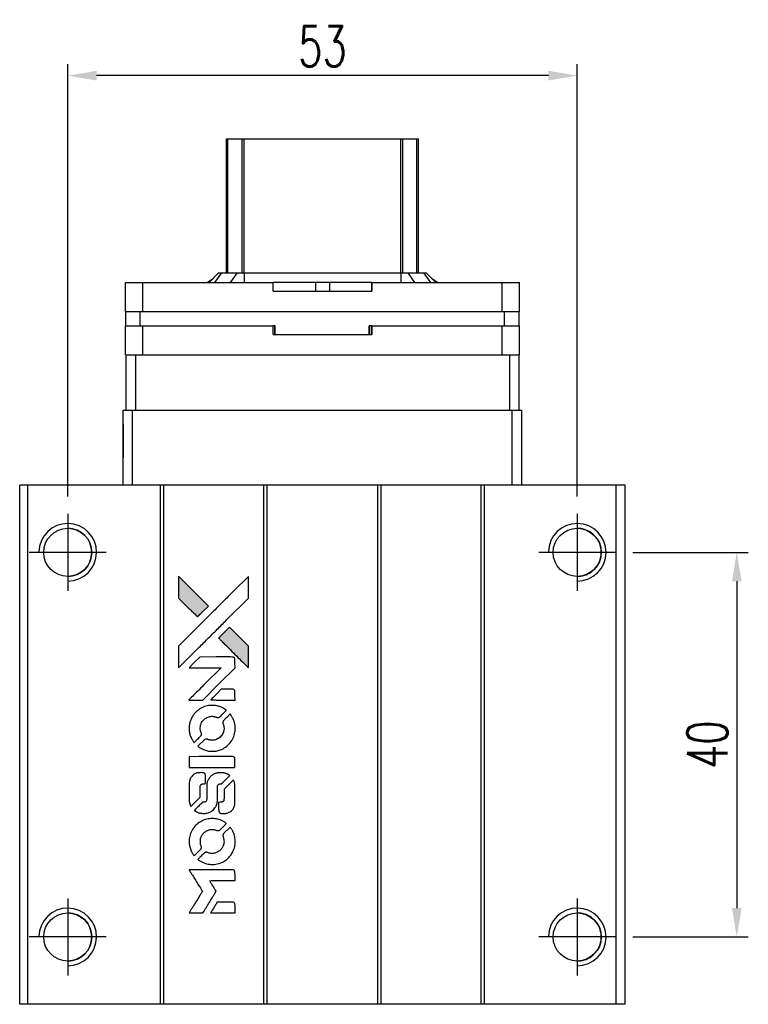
# Model space of a CAD drawing. Header units: millimetres. Extents: x 779 to 1091, y 55 to 309.
# Tile 2 of 3: x 798 to 874, y 207 to 309. Entities that reach past the tile are written whole.
import ezdxf

# ---------------------------------------------------------------- set-up
doc = ezdxf.new("R2010")
doc.units = ezdxf.units.MM
doc.header["$LTSCALE"] = 0.15
doc.layers.get('0').update_dxf_attribs({"linetype": 'CONTINUOUS'})
doc.layers.get('Defpoints').update_dxf_attribs({"linetype": 'CONTINUOUS'})
doc.styles.add('DIM-7', font='SIMPLEX.shx', dxfattribs={"width": 0.7, "bigfont": 'chineset.shx'})
doc.dimstyles.new('CNS', dxfattribs={"dimtxt": 3.5, "dimasz": 2.5, "dimexe": 1, "dimexo": 1.5, "dimgap": 0.09, "dimtad": 0, "dimdsep": 46, "dimtxsty": 'DIM-7', "dimcen": 0.09, "dimclrd": 1, "dimclre": 1, "dimclrt": 4, "dimadec": 0, "dimazin": 0, "dimtfac": 1, "dimtix": 1, "dimtmove": 2, "dimatfit": 3, "dimfxl": 1, "dimtvp": 0.971429, "dimtolj": 1, "dimarcsym": 0})

# ---------------------------------------------------------------- blocks, each defined once
blk = doc.blocks.new('A$Cfc7dfc43')
at = {"linetype": 'Continuous'}
h = blk.add_hatch(color=256, dxfattribs=at)
h.dxf.hatch_style = 1
h.paths.add_polyline_path([(0, 35.01), (0, 33.88), (0, 32.75), (0.98, 31.77, 0.000288), (1.36, 31.4, 0.000479), (1.68, 31.09, 0.000013), (1.97, 30.8, 0.197177), (1.97, 30.8, 0.197497), (1.97, 30.8, 0.00004), (2.14, 30.97, 0.000834), (2.32, 31.15, 0.000506), (2.54, 31.36), (3.1, 31.92), (1.55, 33.47)])
h.paths.add_polyline_path([(5.3, 29.72), (4.74, 29.15, 0.000476), (4.52, 28.94, 0.000789), (4.34, 28.76, 0.000035), (4.18, 28.59, 0.19758), (4.17, 28.59, 0.198396), (4.18, 28.58, 0.000019), (4.4, 28.36, 0.000582), (4.65, 28.11, 0.000351), (4.94, 27.82, 0.000108), (6.18, 26.58, 0.000692), (6.81, 25.95, 0.000077), (7.25, 25.52, 0.197527), (7.26, 25.51, 0.410181), (7.27, 25.52, 0.000493), (7.28, 25.75, 0.002424), (7.28, 26.07, 0.000529), (7.28, 26.63), (7.28, 27.73), (6.29, 28.73)])
for points in [[(0.98, 31.77, 0.000288), (1.36, 31.4, 0.000479), (1.68, 31.09, 0.000013), (1.97, 30.8, 0.197177), (1.97, 30.8, 0.197497), (1.97, 30.8, 0.00004), (2.14, 30.97, 0.000836), (2.32, 31.15, 0.000505), (2.54, 31.36), (3.1, 31.92), (1.55, 33.47), (0, 35.01), (0, 33.88), (0, 32.75)], [(1.36, 26.85, -0.000056), (2.04, 27.52, -0.000021), (2.99, 28.47, -0.000021), (4.03, 29.51, -0.000025), (5, 30.48), (7.28, 32.75), (7.28, 33.87), (7.27, 35), (5.74, 33.48, 0.000274), (5.01, 32.75, 0.000123), (4.05, 31.79, 0.000121), (3.03, 30.78, 0.000165), (2.11, 29.86), (0, 27.75), (0, 26.62), (0, 25.49)], [(4.94, 27.82, 0.000108), (6.18, 26.58, 0.000692), (6.81, 25.95, 0.000077), (7.25, 25.52, 0.197527), (7.26, 25.51, 0.410182), (7.27, 25.52, 0.000493), (7.28, 25.75, 0.002424), (7.28, 26.07, 0.000529), (7.28, 26.62), (7.28, 27.73), (6.29, 28.73), (5.3, 29.72), (4.74, 29.15, 0.000476), (4.52, 28.94, 0.000789), (4.34, 28.76, 0.000035), (4.18, 28.59, 0.19758), (4.17, 28.59, 0.198396), (4.18, 28.58, 0.000019), (4.4, 28.36, 0.000582), (4.65, 28.11, 0.000351)], [(1.8, 22.14), (2.53, 22.14), (4.2, 23.82), (5.88, 25.5), (5.87, 25.97, 0.0008), (5.87, 26.27, 0.010795), (5.87, 26.38, 0.030495), (5.86, 26.44, 0.080372), (5.85, 26.48, 0.03816), (5.82, 26.52, 0.041799), (5.79, 26.55, 0.042486), (5.75, 26.58, 0.042078), (5.71, 26.6, 0.099276), (5.66, 26.61, 0.003302), (5.42, 26.62, 0.002586), (5.02, 26.62, 0.000204), (3.93, 26.62), (2.2, 26.61), (1.64, 26.06), (1.09, 25.5), (2.75, 25.49), (4.42, 25.49), (2.77, 23.85, 0.000253), (2.14, 23.21, 0.000412), (1.6, 22.68, 0.000041), (1.12, 22.2, 0.041338), (1.1, 22.17), (1.08, 22.14)], [(4.61, 22.14), (5.88, 22.14), (5.87, 22.61), (5.87, 23.09), (5.84, 23.14, 0.03146), (5.82, 23.16, 0.026444), (5.8, 23.19, 0.026444), (5.77, 23.21, 0.031457), (5.75, 23.23), (5.69, 23.26), (5.07, 23.26), (4.44, 23.27), (3.9, 22.71, 0.000745), (3.69, 22.5, 0.001228), (3.51, 22.32, 0.000087), (3.35, 22.16, 0.195134), (3.35, 22.15, 0.412117), (3.35, 22.15, 0.000048), (3.72, 22.15, 0.00109), (4.13, 22.14, 0.000653)], [(1.12, 18.94, 0.023681), (1.15, 18.74, 0.022402), (1.19, 18.54, 0.021929), (1.26, 18.35, 0.020503), (1.35, 18.15, 0.013745), (1.41, 18.04, 0.009767), (1.48, 17.92, 0.009658), (1.55, 17.81, 0.027804), (1.6, 17.74), (1.63, 17.71), (1.98, 18.06, 0.002053), (2.14, 18.23, 0.006738), (2.25, 18.34, 0.007826), (2.33, 18.42, 0.063909), (2.35, 18.47, 0.061532), (2.38, 18.53, 0.068674), (2.38, 18.59, 0.052072), (2.37, 18.67, 0.019648), (2.34, 18.77, -0.018366), (2.3, 18.9, -0.0288), (2.27, 19.01, -0.029061), (2.26, 19.12, -0.019155), (2.26, 19.25, -0.053809), (2.3, 19.53, -0.058833), (2.4, 19.79, -0.058566), (2.56, 20.01, -0.052525), (2.77, 20.21, -0.044733), (2.95, 20.32, -0.040573), (3.15, 20.4, -0.041123), (3.36, 20.44, -0.04951), (3.56, 20.45, -0.017369), (3.65, 20.44, -0.024255), (3.74, 20.42, -0.023787), (3.82, 20.4, -0.015798), (3.91, 20.37, 0.010631), (3.97, 20.34, 0.033653), (4.01, 20.33, 0.037806), (4.05, 20.33, 0.016307), (4.1, 20.32, 0.068179), (4.2, 20.34, 0.095747), (4.28, 20.38, 0.033418), (4.39, 20.48, 0.002133), (4.69, 20.78, 0.001452), (4.85, 20.95, 0.012393), (4.93, 21.03, 0.020479), (4.96, 21.07, 0.344362), (4.96, 21.09, 0.074287), (4.92, 21.13, 0.005454), (4.79, 21.21, 0.008391), (4.66, 21.29, 0.017097), (4.55, 21.35, 0.027375), (4.32, 21.45, 0.02835), (4.09, 21.52, 0.027723), (3.84, 21.56, 0.023913), (3.58, 21.58, 0.027047), (3.27, 21.58, 0.031685), (2.98, 21.53, 0.032425), (2.7, 21.46, 0.031013), (2.43, 21.34, 0.037914), (2.11, 21.15, 0.040153), (1.83, 20.92, 0.039834), (1.58, 20.64, 0.036173), (1.38, 20.32, 0.040752), (1.24, 20, 0.035885), (1.15, 19.66, 0.035491), (1.1, 19.3, 0.037615)], [(2.09, 17.27, 0.018008), (2.19, 17.2, 0.009842), (2.32, 17.12, 0.009807), (2.46, 17.05, 0.015716), (2.58, 17, 0.048467), (3, 16.86, 0.045841), (3.46, 16.81, 0.046006), (3.91, 16.84, 0.049638), (4.34, 16.95, 0.064819), (4.89, 17.25, 0.06695), (5.35, 17.67, 0.066691), (5.68, 18.2, 0.063505), (5.86, 18.81, 0.03135), (5.88, 18.97, 0.010439), (5.88, 19.2, 0.010391), (5.88, 19.43, 0.032408), (5.86, 19.58, 0.015696), (5.82, 19.76, 0.018095), (5.78, 19.93, 0.018551), (5.72, 20.09, 0.018352), (5.65, 20.25, 0.015568), (5.59, 20.35, 0.009832), (5.52, 20.47, 0.009795), (5.45, 20.58, 0.023727), (5.4, 20.66), (5.37, 20.69), (5.02, 20.34, 0.001528), (4.83, 20.15, 0.010022), (4.73, 20.05, 0.019586), (4.67, 19.99, 0.061865), (4.65, 19.94, 0.055054), (4.62, 19.86, 0.061607), (4.62, 19.79, 0.048725), (4.63, 19.7, 0.020221), (4.66, 19.59, -0.017722), (4.7, 19.47, -0.02685), (4.72, 19.36, -0.02759), (4.73, 19.25, -0.020233), (4.73, 19.13, -0.04793), (4.69, 18.9, -0.048386), (4.62, 18.68, -0.047866), (4.5, 18.48, -0.044964), (4.34, 18.3, -0.04333), (4.16, 18.15, -0.050921), (3.96, 18.04, -0.051473), (3.74, 17.98, -0.0459), (3.51, 17.96, -0.019014), (3.39, 17.96, -0.024114), (3.29, 17.98, -0.025081), (3.19, 18, -0.023892), (3.09, 18.03, 0.008624), (3.02, 18.06, 0.026486), (2.96, 18.07, 0.035074), (2.92, 18.08, 0.02756), (2.87, 18.08, 0.087163), (2.79, 18.07, 0.073291), (2.71, 18.02, 0.028074), (2.61, 17.93, 0.002594), (2.36, 17.68), (2, 17.33)], [(3.49, 15.14), (5.87, 15.14), (5.87, 15.61), (5.87, 16.07), (5.84, 16.13, 0.071429), (5.81, 16.18, 0.054799), (5.76, 16.22, 0.053585), (5.71, 16.25, 0.060698), (5.65, 16.26, 0.033975), (5.55, 16.27, 0.000112), (4.34, 16.27, 0.000726), (3.15, 16.27, 0.001084), (2.11, 16.26), (1.1, 16.25), (1.1, 15.69), (1.1, 15.13)], [(1.11, 11.64, 0.018538), (1.12, 11.57, 0.010695), (1.14, 11.49, 0.01068), (1.16, 11.4, 0.017678), (1.18, 11.33, 0.013849), (1.21, 11.25, 0.011814), (1.24, 11.17, 0.004513), (1.28, 11.09, 0.290035), (1.29, 11.08, 0.196418), (1.29, 11.09, 0.000124), (1.43, 11.22, 0.001477), (1.59, 11.38, 0.000898), (1.77, 11.56), (2.25, 12.03), (2.25, 12.63, -0.001471), (2.25, 13.08, -0.028714), (2.26, 13.22, -0.097073), (2.29, 13.3, -0.084199), (2.34, 13.36, -0.042698), (2.39, 13.39, -0.053912), (2.43, 13.41, -0.051004), (2.48, 13.43, -0.032967), (2.54, 13.43, 0.00807), (2.57, 13.43, 0.003023), (2.61, 13.43, 0.002994), (2.66, 13.44, 0.003629), (2.7, 13.44), (2.8, 13.45), (2.8, 13.9, 0.001618), (2.8, 14.12, 0.005206), (2.8, 14.26, 0.00535), (2.8, 14.36, 0.060675), (2.79, 14.4, 0.048484), (2.78, 14.42, 0.02389), (2.77, 14.45, 0.022812), (2.75, 14.48, 0.02462), (2.73, 14.5, 0.061781), (2.67, 14.55, 0.080179), (2.61, 14.57, 0.048561), (2.52, 14.58, 0.010021), (2.36, 14.59, 0.016602), (2.15, 14.58, 0.031409), (1.98, 14.56, 0.036474), (1.83, 14.52, 0.03439), (1.69, 14.46, 0.065928), (1.46, 14.3, 0.069066), (1.29, 14.09, 0.065697), (1.17, 13.83, 0.051559), (1.11, 13.53, 0.020904), (1.11, 13.37, 0.000451), (1.1, 12.59, 0.000419), (1.1, 11.79, 0.022759)], [(1.73, 10.6, 0.023289), (1.84, 10.53, 0.026845), (1.96, 10.47, 0.026047), (2.08, 10.42, 0.019751), (2.22, 10.38, 0.013249), (2.3, 10.37, 0.025169), (2.36, 10.36, 0.016532), (2.44, 10.36, 0.002937), (2.59, 10.35, 0.003317), (2.73, 10.35, 0.011808), (2.81, 10.36, 0.01777), (2.88, 10.36, 0.021476), (2.94, 10.37, 0.04325), (3.19, 10.45, 0.045753), (3.42, 10.57, 0.04649), (3.62, 10.73, 0.047672), (3.79, 10.92, 0.025315), (3.84, 11.01, 0.015208), (3.9, 11.11, 0.01512), (3.95, 11.22, 0.022488), (3.98, 11.31, 0.027857), (4.02, 11.46, 0.034138), (4.04, 11.61, 0.014286), (4.05, 11.83, 0.00124), (4.05, 12.39, -0.00103), (4.05, 12.73, -0.002552), (4.05, 12.98, -0.001594), (4.06, 13.17, -0.047676), (4.06, 13.22, -0.085307), (4.1, 13.3, -0.097789), (4.15, 13.36, -0.085947), (4.24, 13.41, -0.051339), (4.35, 13.43, 0.014634), (4.39, 13.43, 0.015028), (4.42, 13.44, 0.014927), (4.46, 13.44, 0.059415), (4.47, 13.45, 0.070595), (4.51, 13.48, 0.00028), (4.91, 13.88, 0.000111), (5.32, 14.28, 0.200239), (5.33, 14.3, 0.268906), (5.32, 14.31, 0.001866), (5.23, 14.37, 0.007532), (5.13, 14.42, 0.017818), (5.06, 14.45, 0.013256), (4.98, 14.48, 0.011636), (4.89, 14.51, 0.011528), (4.8, 14.54, 0.012303), (4.72, 14.56, 0.0423), (4.58, 14.58, 0.013657), (4.38, 14.58, 0.013857), (4.18, 14.58, 0.037428), (4.03, 14.56, 0.014927), (3.94, 14.53, 0.0122), (3.84, 14.5, 0.012518), (3.74, 14.47, 0.023062), (3.67, 14.44, 0.065961), (3.4, 14.25, 0.06055), (3.18, 14, 0.059676), (3.02, 13.7, 0.060497), (2.94, 13.38, 0.025683), (2.93, 13.31, 0.001528), (2.93, 13.09, 0.002124), (2.93, 12.83, 0.001173), (2.93, 12.5, -0.000809), (2.93, 11.93, -0.017164), (2.92, 11.76, -0.063931), (2.9, 11.67, -0.108429), (2.86, 11.6, -0.052941), (2.82, 11.57, -0.063675), (2.77, 11.54, -0.050562), (2.71, 11.53, -0.020337), (2.63, 11.52, 0.009897), (2.57, 11.51, 0.016482), (2.53, 11.51, 0.019019), (2.5, 11.5, 0.06043), (2.47, 11.49, 0.076267), (2.43, 11.45, 0.00054), (2.06, 11.08, 0.000307), (1.68, 10.7, 0.142594), (1.66, 10.67, 0.232419), (1.66, 10.66, 0.022995), (1.68, 10.64, 0.024627), (1.7, 10.62, 0.015407)], [(4.2, 10.54, 0.065483), (4.22, 10.48, 0.053271), (4.26, 10.43, 0.052018), (4.32, 10.39, 0.0556), (4.38, 10.36, 0.036839), (4.42, 10.35, 0.026922), (4.46, 10.35, 0.016905), (4.52, 10.34, 0.004317), (4.62, 10.34, 0.016369), (4.82, 10.35, 0.029936), (4.99, 10.37, 0.03418), (5.14, 10.41, 0.031327), (5.28, 10.47, 0.046935), (5.46, 10.58, 0.054053), (5.6, 10.71, 0.053701), (5.72, 10.88, 0.045364), (5.8, 11.07, 0.032479), (5.85, 11.24, 0.03386), (5.87, 11.41, 0.013578), (5.87, 11.68, 0.001155), (5.87, 12.38, 0.000413), (5.87, 12.98, 0.005008), (5.87, 13.21, 0.013199), (5.86, 13.34, 0.033956), (5.85, 13.43, 0.013909), (5.82, 13.53, 0.010864), (5.79, 13.63, 0.010938), (5.76, 13.73, 0.028702), (5.73, 13.79), (5.7, 13.84), (5.22, 13.36), (4.73, 12.88), (4.73, 12.32, -0.001504), (4.73, 12.08, -0.00328), (4.73, 11.89, -0.001901), (4.72, 11.75, -0.061333), (4.72, 11.71, -0.063621), (4.7, 11.67, -0.048633), (4.66, 11.62, -0.046769), (4.62, 11.58, -0.047961), (4.57, 11.55, -0.02678), (4.53, 11.53, -0.050957), (4.49, 11.52, -0.029398), (4.44, 11.51, -0.00401), (4.34, 11.51), (4.17, 11.5), (4.17, 11.05, 0.001061), (4.17, 10.78, 0.009147), (4.18, 10.66, 0.020721), (4.18, 10.59, 0.051619)], [(1.11, 7.18, 0.024131), (1.15, 6.98, 0.022344), (1.2, 6.77, 0.021883), (1.27, 6.57, 0.020884), (1.36, 6.37, 0.010669), (1.42, 6.25, 0.010389), (1.48, 6.14, 0.010913), (1.55, 6.04, 0.022227), (1.6, 5.96), (1.63, 5.94), (1.98, 6.3, 0.002452), (2.12, 6.44, 0.003628), (2.24, 6.56, 0.001662), (2.34, 6.67, 0.070159), (2.36, 6.7, 0.047671), (2.36, 6.72, 0.018624), (2.37, 6.75, 0.017921), (2.38, 6.78, 0.018804), (2.38, 6.82, 0.018255), (2.38, 6.86, 0.041312), (2.38, 6.89, 0.037164), (2.37, 6.93, 0.012342), (2.35, 6.98, -0.015101), (2.3, 7.1, -0.035998), (2.28, 7.19, -0.033244), (2.27, 7.29, -0.011249), (2.27, 7.44, -0.004059), (2.27, 7.56, -0.019693), (2.27, 7.62, -0.027943), (2.28, 7.68, -0.014411), (2.3, 7.75, -0.033089), (2.35, 7.91, -0.033887), (2.43, 8.06, -0.034021), (2.52, 8.2, -0.033942), (2.64, 8.33, -0.02816), (2.77, 8.44, -0.035032), (2.9, 8.53, -0.035269), (3.04, 8.59, -0.029196), (3.2, 8.65, -0.037862), (3.39, 8.68, -0.043657), (3.57, 8.68, -0.043064), (3.75, 8.66, -0.035184), (3.93, 8.6, 0.033699), (4.02, 8.57, 0.052815), (4.1, 8.56, 0.059167), (4.17, 8.56, 0.058972), (4.24, 8.58, 0.059208), (4.29, 8.62, 0.021125), (4.36, 8.68, 0.008691), (4.47, 8.79, 0.000851), (4.74, 9.05, 0.001873), (4.87, 9.19, 0.013884), (4.93, 9.26, 0.022355), (4.96, 9.3, 0.341453), (4.96, 9.32, 0.073011), (4.93, 9.35, 0.004587), (4.8, 9.44, 0.00748), (4.67, 9.52, 0.016837), (4.57, 9.57, 0.028606), (4.32, 9.68, 0.031352), (4.06, 9.76, 0.031004), (3.8, 9.8, 0.0268), (3.52, 9.82, 0.026698), (3.23, 9.8, 0.03002), (2.95, 9.76, 0.030357), (2.67, 9.68, 0.028554), (2.41, 9.56, 0.062944), (1.92, 9.23, 0.062206), (1.52, 8.79, 0.062448), (1.25, 8.27, 0.064355), (1.11, 7.7, 0.017377), (1.11, 7.59, 0.008369), (1.1, 7.44, 0.008367), (1.11, 7.3, 0.01757)], [(2.08, 5.5, 0.064158), (2.64, 5.21, 0.06356), (3.25, 5.06, 0.064004), (3.87, 5.07, 0.066747), (4.47, 5.24, 0.04321), (4.84, 5.44, 0.044737), (5.16, 5.71, 0.044901), (5.43, 6.02, 0.044184), (5.65, 6.38, 0.026293), (5.76, 6.65, 0.033344), (5.84, 6.91, 0.033227), (5.88, 7.19, 0.025815), (5.88, 7.48, 0.023119), (5.86, 7.77, 0.031044), (5.82, 8.02, 0.031337), (5.74, 8.27, 0.024258), (5.63, 8.52, 0.015622), (5.58, 8.61, 0.008495), (5.51, 8.72, 0.008415), (5.45, 8.82, 0.020814), (5.39, 8.9), (5.37, 8.93), (5.02, 8.59, 0.002843), (4.76, 8.33, 0.033917), (4.67, 8.22, 0.087906), (4.63, 8.14, 0.073302), (4.62, 8.05, 0.022047), (4.62, 8, 0.026465), (4.63, 7.96, 0.022233), (4.64, 7.91, 0.009985), (4.66, 7.85, -0.039011), (4.71, 7.63, -0.044398), (4.73, 7.41, -0.045096), (4.71, 7.2, -0.04265), (4.65, 6.99, -0.071154), (4.48, 6.69, -0.068827), (4.24, 6.45, -0.068713), (3.94, 6.28, -0.070507), (3.61, 6.2, -0.028605), (3.47, 6.19, -0.031418), (3.33, 6.2, -0.031044), (3.19, 6.23, -0.02668), (3.06, 6.28, 0.038913), (2.97, 6.3, 0.043732), (2.89, 6.32, 0.047754), (2.82, 6.31, 0.075756), (2.75, 6.29, 0.07294), (2.72, 6.27, 0.003456), (2.63, 6.18, 0.005023), (2.51, 6.07, 0.002422), (2.36, 5.92, 0.000819), (2.22, 5.79, 0.001349), (2.11, 5.67, 0.0001), (2.01, 5.57, 0.205335), (2, 5.56, 0.219821), (2.01, 5.56, 0.002494), (2.03, 5.54, 0.007089), (2.05, 5.52, 0.004494)], [(1.81, 0), (2.53, 0), (2.65, 0.2, -0.000297), (2.73, 0.32, -0.000037), (2.89, 0.58, -0.000043), (3.08, 0.9, -0.000036), (3.29, 1.23, 0.000044), (3.49, 1.56, 0.000063), (3.67, 1.85, 0.000035), (3.82, 2.09, 0.0009), (3.86, 2.16), (3.92, 2.26), (3.84, 2.38, 0.001175), (3.79, 2.46, 0.000208), (3.71, 2.59, 0.000225), (3.61, 2.75, 0.000203), (3.5, 2.92, -0.000711), (3.41, 3.07, -0.001119), (3.32, 3.21, -0.000263), (3.25, 3.33, -0.04589), (3.24, 3.34, -0.519312), (3.25, 3.35, -0.001914), (3.44, 3.36, -0.003124), (3.76, 3.36, -0.000285), (4.56, 3.36), (5.88, 3.36), (5.88, 3.82, 0.001727), (5.87, 4.15, 0.025279), (5.87, 4.27, 0.073886), (5.85, 4.33, 0.07426), (5.81, 4.39, 0.03264), (5.8, 4.41, 0.01784), (5.78, 4.43, 0.017712), (5.76, 4.44, 0.026854), (5.74, 4.45), (5.69, 4.48), (3.39, 4.48), (1.09, 4.48), (1.1, 4.46, -0.004595), (1.12, 4.44, -0.00016), (1.16, 4.37, -0.000298), (1.21, 4.29, -0.000208), (1.27, 4.19, 0.000986), (1.44, 3.92, 0.00025), (1.72, 3.48, 0.000268), (2.01, 3, 0.000436), (2.27, 2.6, -0.002932), (2.35, 2.47, -0.004718), (2.42, 2.35, -0.001113), (2.48, 2.25, -0.227179), (2.48, 2.24, -0.045982), (2.47, 2.23, -0.000145), (2.39, 2.1, -0.000825), (2.3, 1.94, -0.000517), (2.19, 1.77, 0.000056), (1.81, 1.16, 0.000289), (1.6, 0.82, 0.000481), (1.44, 0.57, 0.000418), (1.28, 0.31), (1.09, 0)], [(4.61, 0), (5.88, 0), (5.88, 0.46, 0.000842), (5.88, 0.76, 0.010591), (5.87, 0.87, 0.028995), (5.87, 0.93, 0.069543), (5.85, 0.97, 0.051063), (5.83, 1.01, 0.039932), (5.79, 1.05, 0.039414), (5.75, 1.09, 0.045845), (5.71, 1.11, 0.094811), (5.67, 1.12, 0.007124), (5.54, 1.13, 0.004713), (5.33, 1.13, 0.000534), (4.85, 1.13), (4.02, 1.13), (3.95, 1.01, 0.000828), (3.74, 0.67, 0.000879), (3.54, 0.34, 0.000048), (3.34, 0.01, 0.137596), (3.34, 0.01, 0.413028), (3.34, 0, 0.000016), (3.71, 0, 0.000623), (4.12, 0, 0.000374)]]:
    blk.add_lwpolyline(points, format="xyb", close=True)
blk = doc.blocks.new('*D70')
at = {"color": 7, "lineweight": -2}
for p, q in [((861.98, 253.92), (873.98, 253.92)), ((872.78, 250.92), (872.78, 216.92)), ((861.98, 213.92), (873.98, 213.92))]:
    blk.add_line(p, q, dxfattribs=at)
at = {"color": 7}
for points in [[(872.28, 250.92), (873.28, 250.92), (872.78, 253.92)], [(872.28, 216.92), (873.28, 216.92), (872.78, 213.92)]]:
    blk.add_solid(points, dxfattribs=at)
at = {"layer": 'Defpoints', "color": 0}
for p in [(860.18, 253.92), (860.18, 213.92), (872.78, 213.92)]:
    blk.add_point(p, dxfattribs=at)
at = {"color": 7, "insert": (869.72, 233.92), "char_height": 4.2, "attachment_point": 5, "rotation": 90, "style": 'DIM-7'}
blk.add_mtext('\\A1;40', dxfattribs=at)
blk = doc.blocks.new('*D71')
at = {"color": 7, "lineweight": -2}
for p, q in [((803.18, 259.72), (803.18, 304.69)), ((856.18, 259.72), (856.18, 304.69)), ((853.18, 303.49), (806.18, 303.49))]:
    blk.add_line(p, q, dxfattribs=at)
at = {"color": 7}
for points in [[(806.18, 303.99), (806.18, 302.99), (803.18, 303.49)], [(853.18, 303.99), (853.18, 302.99), (856.18, 303.49)]]:
    blk.add_solid(points, dxfattribs=at)
at = {"layer": 'Defpoints', "color": 0}
for p in [(803.18, 303.49), (803.18, 257.92), (856.18, 257.92)]:
    blk.add_point(p, dxfattribs=at)
at = {"color": 7, "insert": (829.68, 306.55), "char_height": 4.2, "attachment_point": 5, "style": 'DIM-7'}
blk.add_mtext('\\A1;53', dxfattribs=at)

msp = doc.modelspace()

# ---------------------------------------------------------------- linework, layer by layer
at = {"color": 7, "linetype": 'Continuous', "lineweight": 25}
for p, q in [((819.677, 282.97), (819.677, 296.92)), ((819.677, 282.97), (819.677, 296.92)), ((819.677, 282.97), (819.677, 296.92)), ((819.677, 296.92), (819.677, 282.97)), ((819.843, 282.97), (819.843, 296.92)), ((821.323, 282.97), (821.323, 296.92)), ((821.521, 296.92), (837.833, 296.92)), ((821.521, 282.97), (821.521, 296.92)), ((837.833, 282.97), (837.833, 296.92)), ((838.031, 282.97), (838.031, 296.92)), ((839.511, 282.97), (839.511, 296.92)), ((839.677, 282.97), (839.677, 296.92)), ((818.877, 282.97), (817.877, 281.97)), ((818.877, 282.97), (817.877, 281.97)), ((819.162, 282.97), (818.447, 281.97)), ((818.877, 282.97), (819.162, 282.97)), ((818.877, 282.97), (818.877, 282.97)), ((819.162, 282.97), (820.806, 282.97)), ((820.806, 282.97), (820.091, 281.97)), ((820.806, 282.97), (821.521, 282.97)), ((821.521, 282.97), (821.521, 281.97)), ((821.521, 282.97), (837.833, 282.97)), ((837.833, 282.97), (837.833, 281.97)), ((837.833, 282.97), (838.548, 282.97)), ((838.548, 282.97), (839.264, 281.97)), ((838.548, 282.97), (840.192, 282.97)), ((840.192, 282.97), (840.908, 281.97)), ((840.192, 282.97), (840.477, 282.97)), ((840.477, 282.97), (841.477, 281.97)), ((809.177, 278.97), (809.177, 281.97)), ((809.177, 281.97), (810.977, 281.97)), ((809.177, 281.07), (809.177, 281.97)), ((809.177, 278.97), (809.177, 281.97)), ((809.177, 281.07), (809.177, 281.97)), ((809.177, 281.97), (809.177, 281.97)), ((809.177, 281.97), (809.177, 281.97)), ((809.177, 281.97), (809.177, 281.97)), ((810.977, 278.97), (810.977, 281.97)), ((810.977, 281.97), (824.534, 281.97)), ((817.681, 281.97), (818.35, 282.443)), ((824.534, 281.07), (824.534, 281.97)), ((828.954, 281.97), (824.534, 281.97)), ((828.954, 281.97), (828.954, 281.07)), ((830.4, 281.97), (828.954, 281.97)), ((830.4, 281.97), (830.4, 281.07)), ((834.82, 281.97), (830.4, 281.97)), ((834.82, 281.07), (834.82, 281.97)), ((834.82, 281.97), (848.377, 281.97)), ((834.82, 281.97), (834.82, 281.07)), ((834.82, 281.97), (834.82, 281.97)), ((834.82, 281.07), (834.82, 281.97)), ((834.82, 281.97), (834.82, 281.07)), ((841.005, 282.442), (841.673, 281.97)), ((848.377, 278.97), (848.377, 281.97)), ((848.377, 281.97), (850.177, 281.97)), ((850.177, 278.97), (850.177, 281.97)), ((809.177, 281.07), (809.177, 281.07)), ((824.534, 281.07), (834.82, 281.07)), ((834.82, 281.07), (834.82, 281.07)), ((809.177, 278.97), (810.977, 278.97)), ((809.177, 278.97), (809.177, 278.97)), ((809.227, 277.47), (809.227, 278.97)), ((809.227, 277.47), (809.227, 278.97)), ((810.727, 277.47), (810.727, 278.97)), ((810.977, 278.97), (848.377, 278.97)), ((848.377, 278.97), (850.177, 278.97)), ((848.627, 277.47), (848.627, 278.97)), ((850.127, 277.47), (850.127, 278.97)), ((809.177, 274.47), (809.177, 277.47)), ((809.177, 277.47), (810.977, 277.47)), ((809.177, 276.57), (809.177, 277.47)), ((809.177, 274.47), (809.177, 277.47)), ((809.177, 276.57), (809.177, 277.47)), ((809.177, 277.47), (809.177, 277.47)), ((809.177, 277.47), (809.177, 277.47)), ((809.177, 277.47), (809.177, 277.47)), ((809.177, 276.57), (809.177, 276.57)), ((810.977, 274.47), (810.977, 277.47)), ((810.977, 277.47), (824.534, 277.47)), ((824.534, 276.57), (824.534, 277.47)), ((824.754, 277.47), (824.534, 277.47)), ((824.534, 276.57), (834.82, 276.57)), ((824.715, 276.57), (824.715, 277.47)), ((824.754, 276.57), (824.754, 277.47)), ((824.754, 276.57), (824.754, 277.47)), ((824.754, 277.47), (824.754, 277.47)), ((834.82, 277.47), (834.54, 277.47)), ((834.54, 276.57), (834.54, 277.47)), ((834.604, 276.57), (834.604, 277.47)), ((834.82, 276.57), (834.82, 277.47)), ((834.82, 277.47), (848.377, 277.47)), ((834.82, 277.47), (834.82, 276.57)), ((834.82, 277.47), (834.82, 277.47)), ((834.82, 276.57), (834.82, 277.47)), ((834.82, 277.47), (834.82, 276.57)), ((834.82, 276.57), (834.82, 276.57)), ((848.377, 274.47), (848.377, 277.47)), ((848.377, 277.47), (850.177, 277.47)), ((850.177, 274.47), (850.177, 277.47)), ((809.177, 274.47), (809.227, 274.47)), ((809.177, 274.47), (809.177, 274.47)), ((809.227, 274.47), (809.227, 268.72)), ((809.227, 274.47), (810.227, 274.47)), ((809.227, 274.47), (809.227, 268.72)), ((810.227, 274.47), (810.227, 268.72)), ((810.227, 274.47), (810.719, 274.47)), ((810.719, 274.47), (810.977, 274.47)), ((810.977, 274.47), (848.377, 274.47)), ((848.377, 274.47), (848.635, 274.47)), ((848.635, 274.47), (849.122, 274.47)), ((849.122, 274.47), (849.122, 268.72)), ((849.122, 274.47), (850.122, 274.47)), ((850.122, 274.47), (850.177, 274.47)), ((850.122, 274.47), (850.122, 268.72)), ((808.927, 260.92), (808.927, 268.72)), ((808.927, 268.72), (809.927, 268.72)), ((808.927, 260.92), (808.927, 268.72)), ((808.927, 268.72), (808.927, 268.72)), ((809.927, 260.92), (809.927, 268.72)), ((809.927, 268.72), (849.427, 268.72)), ((849.427, 260.92), (849.427, 268.72)), ((849.427, 268.72), (850.427, 268.72)), ((850.427, 260.92), (850.427, 268.72)), ((798.177, 206.92), (798.177, 260.92)), ((799.027, 260.92), (798.177, 260.92)), ((798.177, 206.92), (798.177, 260.92)), ((798.177, 260.92), (798.177, 260.92)), ((799.027, 206.92), (799.027, 260.92)), ((812.827, 260.92), (799.027, 260.92)), ((812.827, 206.92), (812.827, 260.92)), ((813.177, 260.92), (812.827, 260.92)), ((813.177, 206.92), (813.177, 260.92)), ((823.577, 260.92), (813.177, 260.92)), ((823.577, 206.92), (823.577, 260.92)), ((823.927, 260.92), (823.577, 260.92)), ((823.927, 206.92), (823.927, 260.92)), ((835.427, 260.92), (823.927, 260.92)), ((835.427, 206.92), (835.427, 260.92)), ((835.777, 260.92), (835.427, 260.92)), ((835.777, 206.92), (835.777, 260.92)), ((846.177, 260.92), (835.777, 260.92)), ((846.177, 206.92), (846.177, 260.92)), ((846.527, 260.92), (846.177, 260.92)), ((846.527, 206.92), (846.527, 260.92)), ((860.227, 260.92), (846.527, 260.92)), ((860.227, 206.92), (860.227, 260.92)), ((861.177, 260.92), (860.227, 260.92)), ((861.177, 206.92), (861.177, 260.92)), ((799.027, 206.92), (798.177, 206.92)), ((798.177, 206.92), (798.177, 206.92)), ((812.827, 206.92), (799.027, 206.92)), ((813.177, 206.92), (812.827, 206.92)), ((823.577, 206.92), (813.177, 206.92)), ((823.927, 206.92), (823.577, 206.92)), ((835.427, 206.92), (823.927, 206.92)), ((835.777, 206.92), (835.427, 206.92)), ((846.177, 206.92), (835.777, 206.92)), ((846.527, 206.92), (846.177, 206.92)), ((860.227, 206.92), (846.527, 206.92)), ((861.177, 206.92), (860.227, 206.92))]:
    msp.add_line(p, q, dxfattribs=at)
for p, q in [((803.177, 257.92), (803.177, 249.92)), ((856.177, 257.92), (856.177, 249.92)), ((807.177, 253.92), (799.177, 253.92)), ((860.177, 253.92), (852.177, 253.92)), ((803.177, 217.92), (803.177, 209.92)), ((856.177, 217.92), (856.177, 209.92)), ((807.177, 213.92), (799.177, 213.92)), ((860.177, 213.92), (852.177, 213.92))]:
    msp.add_line(p, q)
at = {"color": 7, "linetype": 'Continuous', "lineweight": 25, "flags": 128}
msp.add_lwpolyline([(808.927, 263.745), (808.927, 263.817), (808.927, 264.027), (808.927, 264.358), (808.927, 264.783), (808.927, 265.268), (808.927, 265.773), (808.927, 266.258), (808.927, 266.683), (808.927, 267.014), (808.927, 267.223), (808.927, 267.295), (808.927, 267.223), (808.927, 267.014), (808.927, 266.683), (808.927, 266.258), (808.927, 265.773), (808.927, 265.268), (808.927, 264.783), (808.927, 264.358), (808.927, 264.027), (808.927, 263.817), (808.927, 263.745)], dxfattribs=at)
at = {"color": 7, "linetype": 'Continuous', "lineweight": 25}
for centre in [(803.177, 253.92), (856.177, 253.92), (803.177, 213.92), (856.177, 213.92)]:
    msp.add_circle(centre, 2.5, dxfattribs=at)
for centre in [(803.177, 253.92), (856.177, 253.92), (803.177, 213.92), (856.177, 213.92)]:
    msp.add_arc(centre, 3, 270, 178.93308)
for centre, start, end in [((803.177, 253.92), 270, 90), ((856.177, 253.92), 55.2709, 90), ((856.177, 253.92), 304.89854, 55.10146), ((856.177, 253.92), 270, 304.72911), ((803.177, 213.92), 270, 90), ((856.177, 213.92), 55.2709, 90), ((856.177, 213.92), 304.89854, 55.10146), ((856.177, 213.92), 270, 304.7291)]:
    msp.add_arc(centre, 2.5, start, end, dxfattribs=at)
for points, knots in [([(819.677, 296.92), (819.677, 296.92), (819.693, 296.92), (819.756, 296.92), (819.801, 296.92), (819.843, 296.92)], [0, 0, 0, 0, 0.5, 0.5, 1, 1, 1, 1]), ([(819.843, 296.92), (820.017, 296.92), (820.196, 296.92), (820.534, 296.92), (820.693, 296.92), (820.966, 296.92), (821.079, 296.92), (821.245, 296.92), (821.298, 296.92), (821.323, 296.92)], [0, 0, 0, 0, 0.25, 0.25, 0.5, 0.5, 0.75, 0.75, 1, 1, 1, 1]), ([(821.323, 296.92), (821.33, 296.92), (821.353, 296.92), (821.428, 296.92), (821.478, 296.92), (821.521, 296.92)], [0, 0, 0, 0, 0.5, 0.5, 1, 1, 1, 1]), ([(837.833, 296.92), (837.877, 296.92), (837.926, 296.92), (838.001, 296.92), (838.025, 296.92), (838.031, 296.92)], [0, 0, 0, 0, 0.5, 0.5, 1, 1, 1, 1]), ([(838.031, 296.92), (838.057, 296.92), (838.11, 296.92), (838.276, 296.92), (838.389, 296.92), (838.661, 296.92), (838.821, 296.92), (839.159, 296.92), (839.337, 296.92), (839.511, 296.92)], [0, 0, 0, 0, 0.25, 0.25, 0.5, 0.5, 0.75, 0.75, 1, 1, 1, 1]), ([(839.511, 296.92), (839.553, 296.92), (839.599, 296.92), (839.661, 296.92), (839.677, 296.92), (839.677, 296.92)], [0, 0, 0, 0, 0.5, 0.5, 1, 1, 1, 1])]:
    msp.add_open_spline(points, degree=3, knots=knots, dxfattribs=at)

# ---------------------------------------------------------------- block references
msp.add_blockref('A$Cfc7dfc43', (814.705, 216.42))

# ---------------------------------------------------------------- dimensions: what is measured, and where the dimension line sits
at = {"color": 0}
dim = msp.add_linear_dim(base=(803.177, 303.494), p1=(856.177, 257.92), p2=(803.177, 257.92), dimstyle='CNS', override={"dimscale": 1.2, "dimgap": 0.8, "dimtad": 1, "dimclrd": 7, "dimclre": 7, "dimclrt": 7, "dimadec": 2, "dimazin": 2, "dimtm": 1e-09, "dimtfac": 0.6, "dimtmove": 1, "dimarcsym": 1}, dxfattribs=at)
dim.commit()
dim.dimension.update_dxf_attribs({"geometry": '*D71', "text_midpoint": (829.677, 306.554)})
dim = msp.add_linear_dim(base=(872.779, 213.92), p1=(860.177, 253.92), p2=(860.177, 213.92), angle=90, dimstyle='CNS', override={"dimscale": 1.2, "dimgap": 0.8, "dimtad": 1, "dimclrd": 7, "dimclre": 7, "dimclrt": 7, "dimadec": 2, "dimazin": 2, "dimtm": 1e-09, "dimtfac": 0.6, "dimtmove": 1, "dimarcsym": 1}, dxfattribs=at)
dim.commit()
dim.dimension.update_dxf_attribs({"geometry": '*D70', "text_midpoint": (869.719, 233.92)})

doc.saveas('drawing.dxf')
